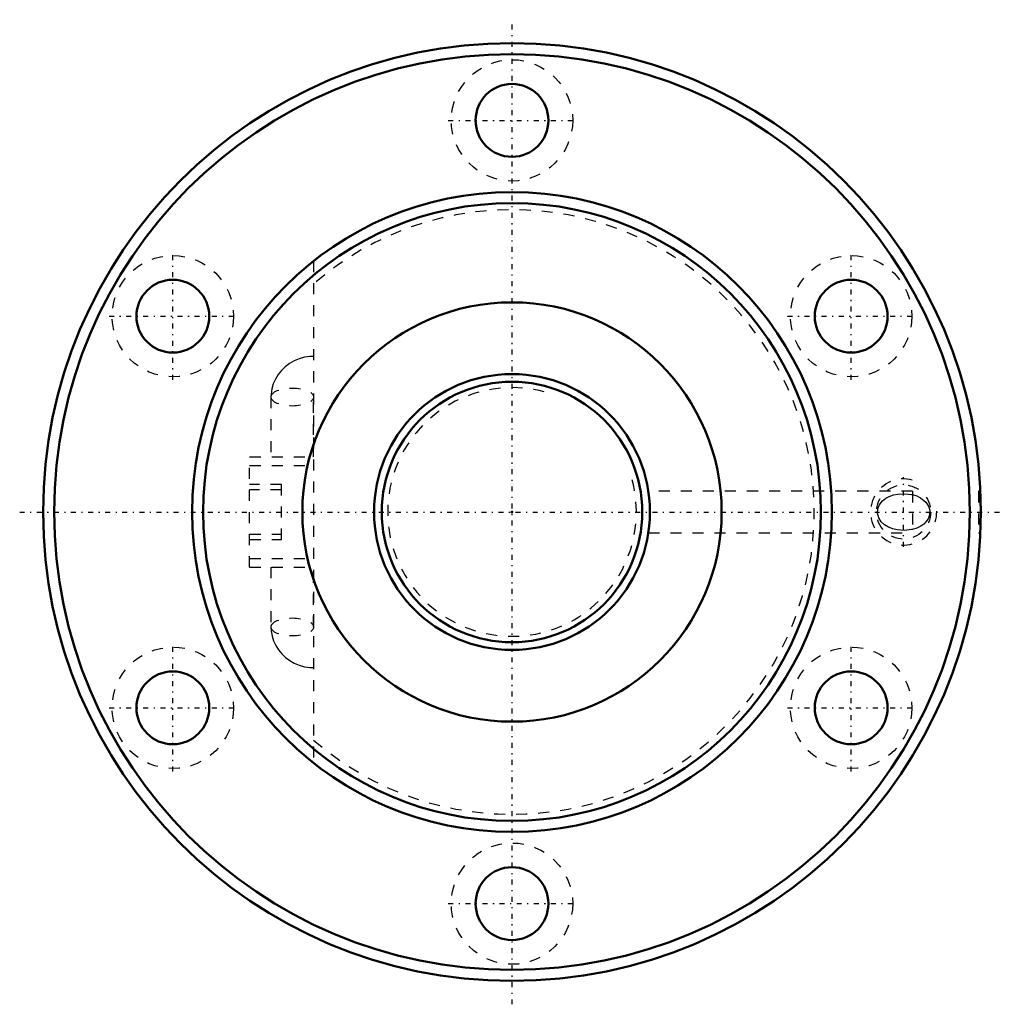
# Model space of a CAD drawing. Header units: millimetres. Extents: x -44.6 to 44.6, y -44.6 to 44.6.
import ezdxf

# ---------------------------------------------------------------- set-up
doc = ezdxf.new("R2010")
doc.units = ezdxf.units.MM
doc.linetypes.add('Center', pattern=[1.5, 0.45, -0.5, 0.05, -0.5])
doc.linetypes.add('Dashed', pattern=[2, 1, -1])
for name, color, linetype, lineweight in [('2d ConnectionPoints', 7, 'Continuous', 50), ('AM_0', 7, 'Continuous', 50), ('AM_5', 3, 'Continuous', 25), ('AM_7', 7, 'Center', 25), ('AM_9', 6, 'Dashed', 25)]:
    doc.layers.add(name, color=color, linetype=linetype, lineweight=lineweight)

# ---------------------------------------------------------------- blocks, each defined once
blk = doc.blocks.new('1_BNF_2508_5RR_Nut_0_in_BNF2508V_5RRG1_98LC0_000_rev_2')
at = {"layer": 'AM_0'}
for centre, radius in [((0, 0), 42.5), ((0, 0), 41.5), ((0, 35.5), 3.3), ((0, 0), 29), ((0, 0), 28), ((-30.744, 17.75), 3.3), ((30.744, 17.75), 3.3), ((0, 0), 19), ((-30.744, -17.75), 3.3), ((30.744, -17.75), 3.3), ((0, -35.5), 3.3)]:
    blk.add_circle(centre, radius, dxfattribs=at)
at = {"layer": 'AM_5', "linetype": 'Dashed'}
blk.add_arc((35.5, 0), 3, 75, 15, dxfattribs=at)
at = {"layer": 'AM_7'}
for p, q in [((0, -44.625), (0, 44.625)), ((-5.775, 35.5), (5.775, 35.5)), ((-30.744, 11.975), (-30.744, 23.525)), ((30.744, 11.975), (30.744, 23.525)), ((-36.519, 17.75), (-24.969, 17.75)), ((24.969, 17.75), (36.519, 17.75)), ((35.5, -3.15), (35.5, 3.15)), ((-44.625, 0), (44.625, 0)), ((-30.744, -23.525), (-30.744, -11.975)), ((30.744, -23.525), (30.744, -11.975)), ((-36.519, -17.75), (-24.969, -17.75)), ((24.969, -17.75), (36.519, -17.75)), ((-5.775, -35.5), (5.775, -35.5))]:
    blk.add_line(p, q, dxfattribs=at)
at = {"layer": 'AM_9'}
for p, q in [((-17.98, 22.753), (-17.98, -22.753)), ((-21.846, 10.423), (-21.846, 5)), ((-17.981, 5), (-17.981, 10.423)), ((-23.78, 5), (-17.98, 5)), ((-23.78, -5), (-23.78, 5)), ((-23.78, 4.2), (-17.98, 4.2)), ((-20.88, 2.5), (-23.78, 2.5)), ((-20.88, 2), (-23.78, 2)), ((-20.88, -2.5), (-20.88, 2.5)), ((36.3, 1.875), (12.362, 1.875)), ((36.3, 1.875), (36.3, -1.875)), ((42.459, 1.875), (42.3, 1.875)), ((42.3, 1.875), (42.3, -1.875)), ((-23.78, -2), (-20.88, -2)), ((-23.78, -2.5), (-20.88, -2.5)), ((12.359, -1.875), (36.3, -1.875)), ((42.3, -1.875), (42.46, -1.875)), ((-23.78, -4.2), (-17.98, -4.2)), ((-23.78, -5), (-17.98, -5)), ((-21.846, -5), (-21.846, -10.423)), ((-17.981, -10.423), (-17.981, -5))]:
    blk.add_line(p, q, dxfattribs=at)
for points in [[(-17.98, 14.107), (-18.324, 14.093), (-18.811, 14.021), (-19.286, 13.891), (-19.741, 13.703), (-20.167, 13.462), (-20.558, 13.169), (-20.906, 12.832), (-21.206, 12.455), (-21.452, 12.045), (-21.64, 11.61), (-21.768, 11.157), (-21.835, 10.693), (-21.846, 10.423)], [(36.3, -1.576), (36.227, -1.592), (35.579, -1.662), (34.919, -1.618), (34.51, -1.526), (34.13, -1.381), (33.774, -1.168), (33.468, -0.883), (33.242, -0.524), (33.133, -0.092), (33.163, 0.291), (33.286, 0.614), (33.592, 1.015), (33.88, 1.241), (34.203, 1.414), (34.571, 1.543), (34.966, 1.625), (35.601, 1.661), (36.224, 1.592), (36.3, 1.576)], [(36.3, 1.576), (36.681, 1.461), (37.032, 1.295), (37.517, 0.901), (37.757, 0.526), (37.86, 0.165), (37.852, -0.218), (37.747, -0.548), (37.551, -0.86), (37.319, -1.094), (37.054, -1.282), (36.693, -1.457), (36.3, -1.576)], [(-21.846, -10.423), (-21.827, -10.784), (-21.749, -11.242), (-21.612, -11.685), (-21.419, -12.107), (-21.172, -12.503), (-20.875, -12.866), (-20.533, -13.191), (-20.15, -13.473), (-19.732, -13.708), (-19.285, -13.891), (-18.817, -14.02), (-18.333, -14.092), (-17.98, -14.107)]]:
    blk.add_lwpolyline(points, dxfattribs=at)
for centre, radius in [((0, 35.5), 5.5), ((-30.744, 17.75), 5.5), ((30.744, 17.75), 5.5), ((35.5, 0), 2.458), ((-30.744, -17.75), 5.5), ((30.744, -17.75), 5.5), ((0, -35.5), 5.5)]:
    blk.add_circle(centre, radius, dxfattribs=at)
blk.add_arc((0, 0), 27.4, 228.98896, 131.01104, dxfattribs=at)
for centre in [(-19.913, 10.423), (-19.913, -10.423)]:
    blk.add_ellipse(centre, major_axis=(-1.932, 0), ratio=0.422618, dxfattribs=at)
blk = doc.blocks.new('2_BNF_2508_5RR000_Shaft_0_in_BNF2508V_5RRG1_98LC0_000_rev_2')
at = {"layer": 'AM_0'}
for radius in [12.5, 11.8]:
    blk.add_circle((0, 0), radius, dxfattribs=at)
at = {"layer": 'AM_5', "linetype": 'Dashed'}
blk.add_arc((0, 0), 11.273, 75, 15, dxfattribs=at)

msp = doc.modelspace()

# ---------------------------------------------------------------- linework, layer by layer
at = {"layer": '2d ConnectionPoints'}
msp.add_point((0, 0), dxfattribs=at)
msp.add_point((0, 0), dxfattribs=at)

# ---------------------------------------------------------------- block references
for name in ['1_BNF_2508_5RR_Nut_0_in_BNF2508V_5RRG1_98LC0_000_rev_2', '2_BNF_2508_5RR000_Shaft_0_in_BNF2508V_5RRG1_98LC0_000_rev_2']:
    msp.add_blockref(name, (0, 0))

doc.saveas('drawing.dxf')
